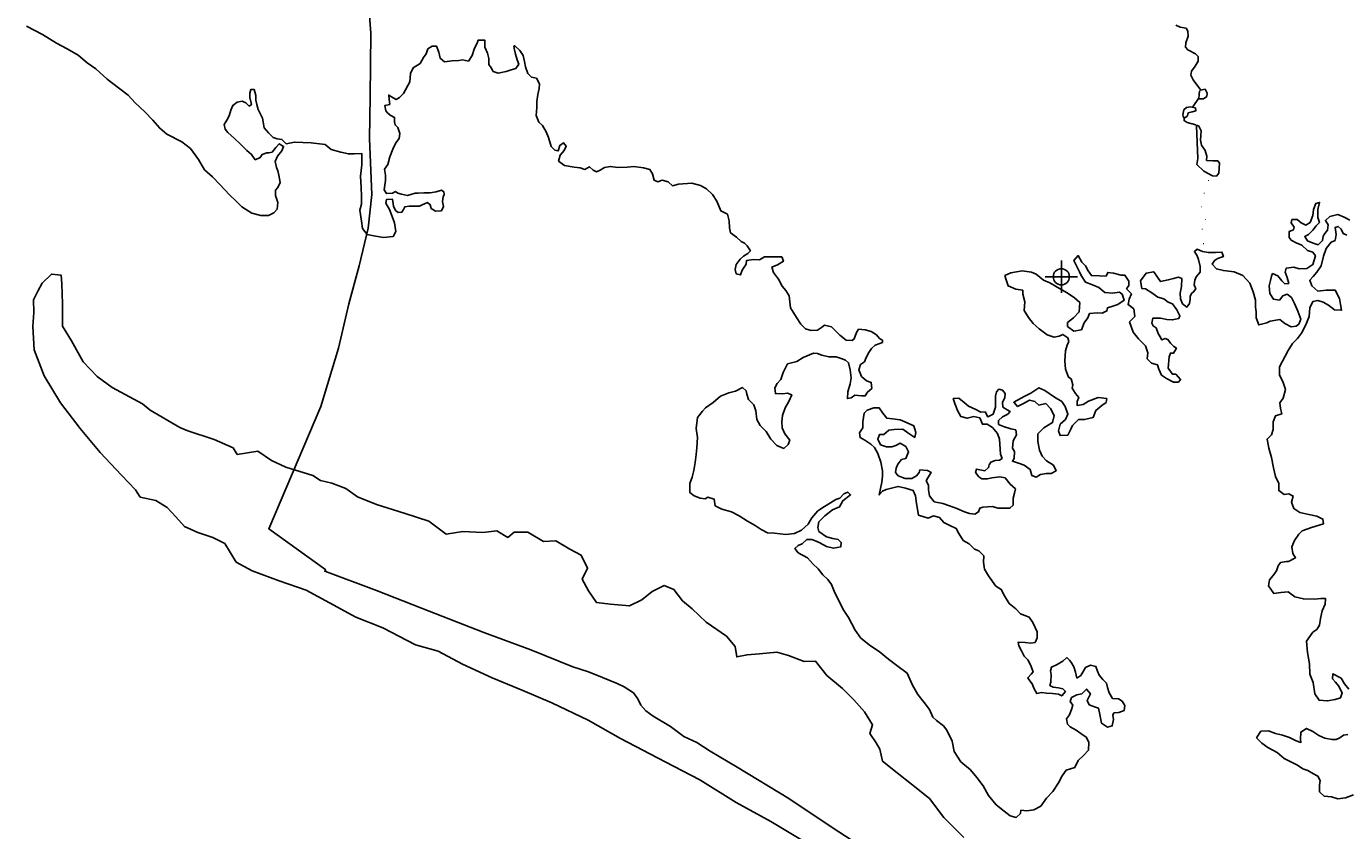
# Model space of a CAD drawing. Extents: x 135824 to 412824, y 708299 to 906299.
# Tile 3 of 12: x 183557 to 203987, y 767061 to 779505. Entities that reach past the tile are written whole.
import ezdxf

# ---------------------------------------------------------------- set-up
doc = ezdxf.new("R2010")
doc.units = 0
doc.header["$LTSCALE"] = 1800
doc.header["$PDMODE"] = 34
doc.header["$PDSIZE"] = 250
doc.linetypes.add('STREAM', pattern=[0])
for name, color, linetype in [('MAJROADS', 9, 'CONTINUOUS'), ('SEC', 2, 'CONTINUOUS'), ('TRUNKS', 5, 'STREAM'), ('WATER', 4, 'CONTINUOUS')]:
    doc.layers.add(name, color=color, linetype=linetype)

msp = doc.modelspace()

# ---------------------------------------------------------------- linework, layer by layer
at = {"layer": 'MAJROADS', "color": 0}
for points in [[(188845, 780012), (188891, 779400), (188883, 778419), (188870, 777766), (188906, 776903), (188851, 776383), (188713, 775798), (188549, 775213), (188393, 774527), (188118, 773624)], [(188118, 773624), (187310, 771732), (188195, 771098)], [(188195, 771098), (188178, 771073), (188981, 770774), (189674, 770501), (190643, 770125), (191370, 769859), (192022, 769595), (192264, 769518), (192481, 769432), (192707, 769338), (192815, 769287), (192957, 769194), (193024, 769101), (193073, 769000), (193148, 768916), (193265, 768831), (193531, 768670), (193740, 768518), (193940, 768424), (194149, 768288), (194566, 768042), (195366, 767559), (196050, 767101), (196992, 766491)]]:
    msp.add_lwpolyline(points, dxfattribs=at)
at = {"layer": 'SEC', "color": 0}
msp.add_point((199585, 775630), dxfattribs=at)
at = {"layer": 'TRUNKS', "color": 0}
for points in [[(201356, 779522), (201426, 779491), (201516, 779478), (201546, 779430), (201551, 779352), (201514, 779251), (201505, 779184), (201542, 779142), (201664, 779079), (201704, 779037), (201702, 778965), (201656, 778887), (201599, 778812), (201588, 778751), (201628, 778679), (201745, 778520)], [(201709, 778387), (201622, 778260)], [(201486, 778095), (201486, 778047), (201534, 778018), (201670, 777979)]]:
    msp.add_lwpolyline(points, dxfattribs=at)
at = {"layer": 'WATER', "color": 0}
for points in [[(204051, 776509), (203967, 776552), (203867, 776594), (203741, 776562), (203674, 776503), (203715, 776436), (203706, 776352), (203664, 776302), (203639, 776261), (203630, 776194), (203563, 776127), (203487, 776153), (203396, 776187), (203354, 776254), (203413, 776287), (203480, 776354), (203531, 776421), (203582, 776470), (203557, 776546), (203558, 776672), (203584, 776780), (203525, 776764), (203491, 776672), (203482, 776580), (203439, 776471), (203372, 776430), (203297, 776464), (203239, 776515), (203155, 776515), (203146, 776465), (203188, 776398), (203179, 776356), (203112, 776331), (203111, 776239), (203144, 776197), (203219, 776155), (203311, 776121), (203395, 776036), (203478, 776011), (203520, 775952), (203502, 775885), (203477, 775818), (203384, 775760), (203267, 775752), (203184, 775778), (203066, 775762), (203049, 775704), (203082, 775620), (203107, 775527), (203048, 775520), (202998, 775570), (202940, 775646), (202856, 775680), (202839, 775638), (202822, 775571), (202805, 775488), (202812, 775370), (202870, 775286), (202962, 775269), (203013, 775336), (203080, 775360), (203147, 775310), (203197, 775217), (203246, 775100), (203295, 774974), (203261, 774899), (203219, 774865), (203144, 774857), (203044, 774908), (202969, 774967), (202818, 774943), (202768, 774919), (202642, 774886), (202601, 774995), (202601, 775087), (202593, 775162), (202594, 775271), (202553, 775397), (202504, 775531), (202396, 775649), (202262, 775709), (202095, 775727), (201986, 775753), (201920, 775828), (201962, 775887), (202021, 775920), (202096, 775944), (202071, 776012), (201971, 776004), (201862, 776005), (201770, 776022), (201687, 776056), (201645, 776023), (201686, 775955), (201711, 775897), (201735, 775788), (201735, 775704), (201675, 775629), (201650, 775579), (201641, 775504), (201666, 775445), (201632, 775395), (201607, 775378), (201581, 775328), (201581, 775286), (201572, 775219), (201530, 775161), (201463, 775212), (201430, 775287), (201423, 775379), (201448, 775480), (201449, 775605), (201399, 775622), (201324, 775606), (201240, 775582), (201122, 775557), (201073, 775625), (201015, 775709), (200897, 775684), (200813, 775568), (200829, 775450), (200887, 775442), (200987, 775382), (201079, 775315), (201171, 775289), (201237, 775238), (201304, 775213), (201371, 775120), (201420, 775028), (201403, 774986), (201303, 774962), (201219, 774971), (201119, 774988), (201001, 774989), (200984, 774914), (201009, 774871), (201051, 774838), (201084, 774754), (201117, 774703), (201142, 774653), (201192, 774678), (201234, 774661), (201275, 774602), (201325, 774551), (201367, 774526), (201324, 774451), (201274, 774451), (201257, 774393), (201239, 774217), (201306, 774124), (201356, 774124), (201431, 774040), (201397, 773998), (201321, 773999), (201213, 774058), (201138, 774109), (201097, 774201), (201072, 774268), (200980, 774294), (200914, 774361), (200923, 774453), (200890, 774562), (200782, 774672), (200699, 774773), (200641, 774933), (200725, 775016), (200709, 775133), (200618, 775201), (200635, 775284), (200669, 775368), (200594, 775444), (200628, 775494), (200628, 775561), (200570, 775653), (200512, 775653), (200395, 775688), (200303, 775697), (200277, 775638), (200177, 775647), (200051, 775648), (200002, 775724), (199960, 775799), (199902, 775858), (199844, 775959), (199777, 775884), (199818, 775800), (199867, 775708), (199892, 775649), (199958, 775548), (200067, 775506), (200167, 775463), (200259, 775387), (200376, 775378), (200485, 775394), (200527, 775360), (200559, 775268), (200459, 775202), (200383, 775177), (200299, 775152), (200290, 775102), (200215, 775069), (200140, 775070), (200022, 775062), (199997, 774995), (199938, 774920), (199895, 774812), (199778, 774787), (199678, 774863), (199678, 774922), (199771, 774997), (199863, 775088), (199873, 775231), (199789, 775307), (199673, 775383), (199556, 775450), (199406, 775535), (199306, 775578), (199197, 775670), (199122, 775704), (198980, 775722), (198804, 775690), (198712, 775649), (198728, 775581), (198761, 775489), (198878, 775438), (198986, 775421), (198986, 775362), (199019, 775245), (199009, 775111), (199076, 775001), (199151, 774909), (199242, 774824), (199367, 774732), (199476, 774697), (199551, 774714), (199610, 774738), (199685, 774688), (199701, 774629), (199676, 774570), (199650, 774487), (199641, 774328), (199648, 774202), (199698, 774076), (199739, 774051), (199764, 773959), (199755, 773908), (199805, 773824), (199855, 773765), (199829, 773699), (199829, 773640), (199921, 773656), (200005, 773706), (200156, 773764), (200290, 773746), (200281, 773687), (200214, 773638), (200121, 773563), (200079, 773454), (199944, 773422), (199852, 773422), (199760, 773331), (199726, 773264), (199683, 773181), (199566, 773173), (199541, 773248), (199567, 773349), (199651, 773424), (199686, 773507), (199644, 773625), (199595, 773700), (199478, 773768), (199328, 773869), (199236, 773912), (199110, 773829), (199009, 773779), (198849, 773688), (198908, 773621), (199000, 773671), (199092, 773720), (199176, 773703), (199234, 773644), (199343, 773668), (199418, 773593), (199476, 773483), (199450, 773375), (199316, 773292), (199223, 773200), (199222, 773083), (199246, 772949), (199288, 772857), (199354, 772781), (199463, 772713), (199504, 772629), (199428, 772588), (199353, 772588), (199261, 772572), (199193, 772531), (199127, 772556), (199102, 772649), (199010, 772716), (198935, 772742), (198827, 772776), (198852, 772818), (198861, 772926), (198828, 772977), (198837, 773094), (198888, 773186), (198880, 773261), (198805, 773278), (198688, 773313), (198613, 773347), (198613, 773405), (198672, 773463), (198756, 773505), (198790, 773546), (198748, 773572), (198681, 773614), (198674, 773690), (198708, 773756), (198716, 773823), (198675, 773874), (198616, 773891), (198583, 773849), (198565, 773782), (198565, 773707), (198564, 773615), (198530, 773506), (198446, 773465), (198405, 773541), (198338, 773533), (198263, 773575), (198146, 773626), (198079, 773685), (197996, 773753), (197912, 773745), (197937, 773669), (197978, 773560), (198027, 773468), (198128, 773442), (198228, 773466), (198320, 773449), (198362, 773348), (198437, 773348), (198520, 773297), (198595, 773204), (198628, 773120), (198643, 772886), (198668, 772819), (198626, 772794), (198559, 772786), (198492, 772761), (198466, 772720), (198458, 772678), (198399, 772628), (198349, 772637), (198273, 772654), (198256, 772604), (198306, 772537), (198356, 772503), (198440, 772502), (198507, 772518), (198633, 772534), (198716, 772517), (198791, 772424), (198874, 772349), (198857, 772282), (198840, 772206), (198839, 772098), (198788, 772048), (198688, 772048), (198604, 772049), (198512, 772075), (198370, 772067), (198320, 772051), (198302, 771992), (198244, 771959), (198160, 771968), (198085, 771994), (197968, 772045), (197851, 772087), (197751, 772122), (197617, 772148), (197542, 772240), (197526, 772332), (197526, 772408), (197493, 772475), (197519, 772517), (197570, 772600), (197511, 772634), (197394, 772643), (197385, 772601), (197343, 772551), (197268, 772510), (197167, 772511), (197059, 772553), (197017, 772604), (197026, 772671), (197051, 772729), (197110, 772804), (197178, 772820), (197220, 772920), (197179, 773004), (197087, 773055), (197020, 773022), (196961, 772998), (196877, 772998), (196785, 773032), (196744, 773116), (196770, 773191), (196837, 773191), (196912, 773257), (196996, 773265), (197130, 773273), (197205, 773214), (197314, 773146), (197331, 773221), (197298, 773322), (197198, 773373), (197089, 773415), (196972, 773433), (196880, 773442), (196822, 773518), (196764, 773602), (196680, 773602), (196580, 773569), (196529, 773519), (196511, 773386), (196511, 773294), (196460, 773218), (196468, 773143), (196543, 773101), (196635, 773042), (196693, 772991), (196743, 772898), (196792, 772764), (196816, 772630), (196816, 772546), (196807, 772454), (196764, 772254), (196814, 772312), (196873, 772337), (196957, 772361), (197057, 772386), (197174, 772360), (197291, 772326), (197324, 772242), (197340, 772124), (197373, 771940), (197523, 771897), (197607, 771930), (197699, 771904), (197765, 771828), (197849, 771786), (197957, 771735), (197999, 771659), (198065, 771550), (198157, 771499), (198240, 771415), (198307, 771389), (198382, 771314), (198381, 771213), (198397, 771104), (198455, 771003), (198571, 770843), (198655, 770793), (198704, 770692), (198779, 770574), (198879, 770490), (198953, 770414), (199087, 770363), (199145, 770279), (199211, 770136), (199211, 770044), (199177, 769969), (199110, 769961), (199026, 769970), (198917, 769979), (198925, 769920), (198966, 769845), (199008, 769761), (199066, 769702), (199107, 769626), (199148, 769517), (199115, 769484), (199064, 769425), (199081, 769400), (199131, 769333), (199164, 769257), (199205, 769182), (199280, 769198), (199356, 769189), (199448, 769180), (199540, 769171), (199590, 769145), (199649, 769212), (199607, 769254), (199540, 769271), (199457, 769280), (199407, 769306), (199424, 769356), (199425, 769473), (199417, 769532), (199434, 769590), (199518, 769632), (199610, 769681), (199669, 769739), (199711, 769697), (199744, 769655), (199777, 769596), (199802, 769512), (199826, 769420), (199885, 769462), (199919, 769512), (199961, 769587), (200037, 769620), (200120, 769602), (200145, 769527), (200170, 769468), (200228, 769401), (200286, 769342), (200302, 769275), (200327, 769191), (200377, 769107), (200469, 769098), (200527, 769064), (200568, 768997), (200560, 768921), (200476, 768888), (200400, 768881), (200383, 768847), (200391, 768780), (200374, 768680), (200298, 768664), (200207, 768723), (200182, 768857), (200158, 768958), (200099, 768975), (200016, 769009), (199983, 769076), (200034, 769176), (199976, 769252), (199900, 769177), (199824, 769161), (199740, 769119), (199723, 769061), (199765, 769002), (199748, 768952), (199713, 768852), (199663, 768793), (199679, 768710), (199721, 768667), (199812, 768617), (199887, 768566), (199971, 768507), (200012, 768431), (200003, 768305), (199927, 768222), (199843, 768147), (199792, 768039), (199658, 767998), (199598, 767906), (199539, 767798), (199454, 767664), (199353, 767565), (199269, 767440), (199160, 767382), (199051, 767366), (198959, 767375), (198950, 767324), (198883, 767266), (198791, 767292), (198699, 767360), (198574, 767461), (198458, 767604), (198375, 767755), (198275, 767881), (198176, 767999), (198026, 768126), (197926, 768286), (197894, 768445), (197811, 768613), (197761, 768680), (197653, 768765), (197595, 768815), (197545, 768933), (197462, 769042), (197363, 769169), (197280, 769311), (197198, 769496), (197039, 769614), (196906, 769716), (196764, 769834), (196631, 769919), (196481, 770037), (196390, 770163), (196291, 770356), (196208, 770482), (196067, 770768), (196026, 770869), (195968, 770944), (195893, 771020), (195818, 771113), (195735, 771189), (195652, 771281), (195510, 771358), (195460, 771425), (195511, 771475), (195570, 771500), (195645, 771566), (195721, 771566), (195788, 771540), (195846, 771514), (195946, 771455), (196055, 771429), (196172, 771454), (196173, 771521), (196131, 771563), (196047, 771580), (195947, 771606), (195830, 771690), (195814, 771749), (195831, 771841), (195924, 771933), (196042, 772024), (196151, 772073), (196202, 772165), (196320, 772257), (196278, 772299), (196219, 772274), (196152, 772207), (196093, 772183), (196009, 772133), (195917, 772075), (195816, 772009), (195723, 771900), (195664, 771800), (195563, 771709), (195453, 771659), (195319, 771644), (195144, 771661), (195035, 771671), (194935, 771721), (194843, 771781), (194726, 771848), (194593, 771933), (194476, 771992), (194326, 772035), (194225, 772086), (194209, 772187), (194109, 772221), (194067, 772196), (193992, 772205), (193900, 772239), (193833, 772290), (193834, 772432), (193868, 772532), (193894, 772633), (193912, 772758), (193929, 772883), (193938, 772984), (193948, 773143), (193932, 773285), (193950, 773453), (194026, 773553), (194076, 773603), (194194, 773686), (194304, 773785), (194438, 773835), (194539, 773859), (194648, 773917), (194706, 773866), (194714, 773816), (194739, 773732), (194780, 773690), (194822, 773648), (194855, 773556), (194871, 773422), (194920, 773329), (195012, 773236), (195086, 773119), (195178, 773018), (195286, 772975), (195354, 773033), (195379, 773100), (195305, 773201), (195263, 773293), (195256, 773386), (195265, 773486), (195307, 773603), (195366, 773703), (195409, 773803), (195342, 773829), (195267, 773821), (195158, 773822), (195150, 773914), (195184, 773980), (195243, 774039), (195277, 774147), (195345, 774281), (195488, 774322), (195589, 774380), (195748, 774446), (195807, 774445), (195874, 774420), (195982, 774394), (196099, 774393), (196175, 774367), (196241, 774342), (196291, 774300), (196316, 774191), (196332, 774065), (196314, 773973), (196280, 773848), (196271, 773747), (196330, 773755), (196389, 773797), (196489, 773788), (196548, 773787), (196581, 773846), (196649, 773904), (196641, 773996), (196566, 774022), (196491, 774089), (196450, 774190), (196475, 774273), (196534, 774315), (196560, 774382), (196602, 774457), (196645, 774523), (196703, 774573), (196813, 774614), (196813, 774648), (196771, 774673), (196721, 774732), (196638, 774783), (196546, 774809), (196446, 774818), (196412, 774768), (196378, 774668), (196344, 774643), (196252, 774652), (196152, 774728), (196094, 774787), (196027, 774854), (195918, 774880), (195868, 774847), (195809, 774805), (195709, 774798), (195625, 774823), (195550, 774899), (195484, 775000), (195393, 775151), (195369, 775336), (195319, 775420), (195261, 775487), (195203, 775596), (195128, 775697), (195104, 775781), (195188, 775814), (195280, 775872), (195256, 775939), (195197, 775940), (195097, 775940), (194988, 775941), (194912, 775891), (194820, 775900), (194711, 775884), (194702, 775826), (194643, 775734), (194617, 775659), (194551, 775676), (194534, 775743), (194551, 775818), (194611, 775902), (194661, 775951), (194728, 775993), (194771, 776034), (194721, 776110), (194679, 776152), (194629, 776178), (194554, 776245), (194463, 776313), (194446, 776388), (194439, 776497), (194414, 776598), (194314, 776649), (194248, 776800), (194182, 776901), (194090, 776993), (193999, 777044), (193865, 777079), (193655, 777063), (193563, 777039), (193497, 777098), (193405, 777124), (193337, 777099), (193279, 777124), (193255, 777225), (193213, 777292), (193113, 777318), (192962, 777336), (192862, 777328), (192719, 777321), (192602, 777338), (192510, 777322), (192443, 777281), (192384, 777256), (192334, 777281), (192276, 777332), (192208, 777291), (192133, 777316), (192041, 777325), (191891, 777351), (191799, 777419), (191825, 777511), (191884, 777586), (191918, 777652), (191876, 777703), (191817, 777662), (191792, 777578), (191741, 777587), (191683, 777646), (191642, 777788), (191609, 777872), (191551, 777973), (191493, 778024), (191452, 778124), (191461, 778250), (191462, 778342), (191479, 778451), (191497, 778543), (191505, 778618), (191456, 778702), (191381, 778719), (191322, 778778), (191289, 778879), (191273, 778963), (191249, 779055), (191199, 779131), (191116, 779207), (191107, 779198), (191115, 779140), (191132, 779073), (191156, 778989), (191181, 778922), (191139, 778855), (191063, 778830), (190988, 778806), (190862, 778781), (190787, 778807), (190754, 778866), (190720, 778916), (190721, 779008), (190696, 779092), (190655, 779185), (190656, 779293), (190555, 779294), (190538, 779244), (190496, 779169), (190462, 779052), (190403, 778969), (190311, 778986), (190252, 778978), (190151, 778970), (190034, 778954), (189967, 779013), (189943, 779106), (189910, 779198), (189843, 779198), (189776, 779157), (189750, 779082), (189708, 779023), (189657, 778932), (189548, 778865), (189505, 778774), (189496, 778648), (189395, 778464), (189336, 778406), (189285, 778373), (189235, 778399), (189168, 778441), (189176, 778374), (189184, 778298), (189109, 778282), (189125, 778198), (189150, 778165), (189191, 778131), (189258, 778097), (189258, 778030), (189266, 777980), (189307, 777938), (189340, 777845), (189331, 777770), (189281, 777703), (189230, 777603), (189187, 777486), (189153, 777369), (189102, 777294), (189118, 777202), (189118, 777118), (189100, 776976), (189133, 776917), (189225, 776925), (189276, 776950), (189309, 776924), (189368, 776907), (189460, 776890), (189510, 776906), (189577, 776923), (189627, 776922), (189711, 776930), (189811, 776930), (189904, 776946), (189988, 776970), (190021, 776945), (190029, 776903), (190012, 776870), (190003, 776794), (190019, 776719), (189985, 776652), (189893, 776644), (189827, 776687), (189810, 776745), (189769, 776779), (189685, 776746), (189643, 776721), (189559, 776722), (189484, 776722), (189416, 776714), (189399, 776673), (189374, 776631), (189315, 776623), (189274, 776657), (189241, 776724), (189225, 776833), (189134, 776826), (189124, 776767), (189182, 776674), (189223, 776565), (189256, 776464), (189280, 776330), (189238, 776255), (189087, 776239), (188936, 776265), (188836, 776283), (188761, 776375), (188745, 776493), (188721, 776660), (188747, 776752), (188748, 776878), (188740, 777012), (188733, 777188), (188751, 777364), (188752, 777539), (188635, 777532), (188543, 777532), (188426, 777558), (188275, 777601), (188184, 777677), (187966, 777704), (187707, 777714), (187581, 777689), (187514, 777757), (187439, 777766), (187381, 777783), (187306, 777859), (187239, 777934), (187215, 778085), (187149, 778220), (187124, 778295), (187108, 778362), (187109, 778438), (187084, 778530), (187034, 778530), (187017, 778472), (187016, 778405), (187041, 778296), (187007, 778271), (186957, 778321), (186899, 778347), (186823, 778331), (186756, 778281), (186722, 778206), (186696, 778122), (186662, 778055), (186620, 777989), (186636, 777913), (186678, 777863), (186778, 777770), (186869, 777686), (186969, 777585), (187044, 777525), (187102, 777441), (187178, 777474), (187211, 777524), (187279, 777549), (187312, 777549), (187362, 777557), (187421, 777632), (187472, 777690), (187539, 777648), (187513, 777581), (187446, 777498), (187412, 777414), (187428, 777322), (187453, 777272), (187469, 777205), (187485, 777087), (187451, 777012), (187417, 776970), (187417, 776887), (187449, 776778), (187440, 776677), (187390, 776619), (187306, 776578), (187188, 776578), (187046, 776613), (186896, 776714), (186805, 776799), (186705, 776900), (186555, 777060), (186439, 777178), (186314, 777287), (186223, 777447), (186098, 777615), (185965, 777717), (185731, 777836), (185623, 777928), (185515, 778055), (185390, 778181), (185241, 778324), (185133, 778442), (184983, 778552), (184808, 778687), (184633, 778847), (184500, 778940), (184358, 779059), (184191, 779160), (184024, 779245), (183808, 779380), (183557, 779508)], [(204036, 769250), (203970, 769334), (203920, 769418), (203787, 769486), (203786, 769411), (203828, 769360), (203878, 769301), (203936, 769192), (203910, 769117), (203826, 769092), (203709, 769068), (203575, 769077), (203508, 769178), (203485, 769354), (203435, 769480), (203428, 769639), (203395, 769815), (203380, 769991), (203481, 770133), (203540, 770174), (203582, 770241), (203600, 770342), (203626, 770459), (203668, 770567), (203677, 770651), (203602, 770651), (203510, 770644), (203334, 770645), (203200, 770679), (203100, 770755), (202983, 770747), (202874, 770731), (202791, 770849), (202808, 770941), (202867, 771008), (202918, 771083), (202944, 771158), (202978, 771208), (203070, 771224), (203103, 771224), (203213, 771282), (203171, 771349), (203155, 771450), (203198, 771550), (203265, 771650), (203316, 771700), (203458, 771749), (203643, 771806), (203635, 771882), (203543, 771924), (203418, 771950), (203276, 771985), (203184, 772044), (203151, 772145), (203177, 772237), (203110, 772270), (203035, 772263), (202951, 772322), (202952, 772431), (202903, 772540), (202870, 772674), (202838, 772833), (202797, 772976), (202772, 773118), (202840, 773185), (202866, 773268), (202866, 773386), (202900, 773478), (203001, 773510), (202977, 773594), (202969, 773678), (203019, 773753), (203054, 773887), (203021, 773996), (202963, 774113), (202964, 774239), (203100, 774489), (203167, 774598), (203243, 774673), (203302, 774756), (203370, 774889), (203421, 775015), (203431, 775149), (203481, 775249), (203557, 775265), (203640, 775239), (203724, 775189), (203816, 775121), (203924, 775112), (203908, 775204), (203892, 775296), (203826, 775422), (203684, 775423), (203558, 775407), (203466, 775492), (203433, 775576), (203484, 775634), (203543, 775700), (203611, 775800), (203645, 775951), (203688, 776068), (203764, 776168), (203823, 776193), (203840, 776285), (203824, 776394), (203874, 776410), (203916, 776368), (203949, 776301), (204007, 776275)], [(198073, 766954), (197765, 767266), (197541, 767560), (197266, 767780), (197041, 767957), (196816, 768135), (196775, 768319), (196717, 768420), (196618, 768563), (196661, 768697), (196536, 768899), (196370, 769084), (196195, 769261), (195954, 769463), (195780, 769682), (195604, 769675), (195361, 769769), (195178, 769820), (194909, 769797), (194717, 769782), (194557, 769749), (194533, 769908), (194401, 770068), (194084, 770288), (193867, 770491), (193718, 770617), (193585, 770794), (193434, 770854), (193250, 770763), (193090, 770630), (192896, 770539), (192603, 770566), (192386, 770593), (192262, 770769), (192162, 770954), (192247, 771121), (192148, 771323), (191973, 771416), (191756, 771543), (191563, 771536), (191321, 771680), (191112, 771681), (191011, 771598), (190844, 771700), (190626, 771676), (190317, 771687), (190057, 771646), (189790, 771849), (189422, 771969), (188980, 772106), (188687, 772225), (188504, 772352), (188287, 772437), (188111, 772480), (187994, 772556), (187577, 772685), (187351, 772787), (187143, 772930), (186824, 772882), (186758, 772983), (186466, 773111), (186056, 773247), (185931, 773298), (185472, 773569), (185356, 773662), (184888, 773917), (184655, 774086), (184439, 774313), (184257, 774641), (184116, 774868), (184118, 775211), (184104, 775521), (184096, 775655), (183946, 775673), (183802, 775532), (183734, 775406), (183667, 775273), (183674, 775080), (183655, 774863), (183678, 774502), (183835, 774099), (184083, 773679), (184390, 773284), (184698, 772913), (185030, 772559), (185246, 772332), (185321, 772222), (185564, 772170), (185739, 772060), (185872, 771917), (186005, 771766), (186213, 771672), (186447, 771595), (186631, 771502), (186805, 771216), (187055, 771080), (187473, 770927), (187891, 770782), (188249, 770587), (188658, 770366), (189076, 770196), (189585, 769933), (189936, 769839), (190311, 769635), (190770, 769423), (191246, 769227), (191697, 769040), (192257, 768768), (192757, 768488), (193450, 768124), (193984, 767844), (194551, 767497), (195085, 767200), (195652, 766861)], [(204109, 767617), (203983, 767568), (203866, 767552), (203766, 767586), (203657, 767595), (203582, 767662), (203583, 767763), (203592, 767838), (203559, 767905), (203492, 767939), (203400, 767990), (203325, 768016), (203242, 768075), (203158, 768117), (203033, 768177), (202925, 768270), (202783, 768346), (202691, 768413), (202608, 768498), (202676, 768598), (202793, 768605), (202902, 768563), (203010, 768537), (203119, 768503), (203219, 768452), (203294, 768426), (203286, 768476), (203295, 768585), (203379, 768643), (203480, 768592), (203571, 768533), (203663, 768491), (203772, 768473), (203839, 768473), (203898, 768498), (203956, 768539), (204023, 768547)]]:
    msp.add_lwpolyline(points, dxfattribs=at)
for points in [[(201741, 778520), (201811, 778533), (201843, 778469), (201836, 778421), (201788, 778382), (201716, 778384), (201717, 778454), (201725, 778505)], [(201661, 778247), (201587, 778258), (201524, 778248), (201484, 778215), (201464, 778136), (201477, 778095), (201510, 778097), (201541, 778121), (201550, 778169), (201609, 778184), (201668, 778199)], [(201678, 777968), (201700, 777461), (201682, 777369), (201791, 777266), (201926, 777192), (201987, 777189), (202025, 777235), (202034, 777386), (202008, 777423), (201933, 777423), (201833, 777432), (201840, 777496), (201814, 777583), (201755, 777668), (201740, 777745), (201752, 777889), (201715, 777959), (201680, 777974)]]:
    msp.add_lwpolyline(points, close=True, dxfattribs=at)

# ---------------------------------------------------------------- texts
at = {"layer": 'TRUNKS', "color": 0}
for p in [(201845, 777114), (201777, 776918), (201738, 776703), (201748, 776360), (201797, 776507), (201767, 776135)]:
    msp.add_text('.', height=100, dxfattribs=at).set_placement(p)

doc.saveas('drawing.dxf')
